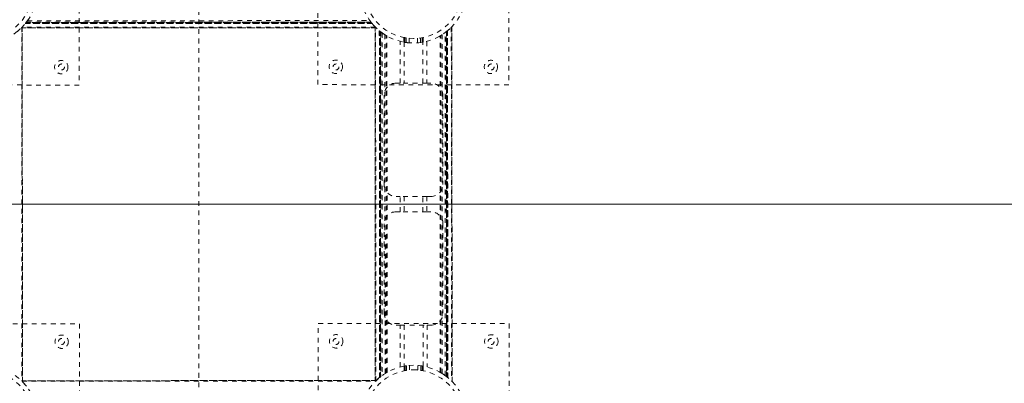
# Model space of a CAD drawing. Header units: inches. Extents: x 55.8 to 127.3, y 37.5 to 109.
# Tile 8 of 12: x 87.8 to 108.4, y 69.5 to 77.1. Entities that reach past the tile are written whole.
import ezdxf

# ---------------------------------------------------------------- set-up
doc = ezdxf.new("R2010")
doc.units = ezdxf.units.IN
doc.header["$MEASUREMENT"] = 0
doc.linetypes.add('SLD-Dashed', pattern=[0.075, 0.05, -0.025])
doc.linetypes.add('SLD-Solid', pattern=[0])

msp = doc.modelspace()

# ---------------------------------------------------------------- linework, layer by layer
at = {"color": 7, "linetype": 'SLD-Dashed', "lineweight": 0}
for p, q in [((91.501, 37.58), (91.501, 108.844)), ((91.501, 37.58), (91.501, 108.844)), ((89.001, 79.708), (88.996, 75.708)), ((93.996, 75.717), (94.001, 79.717)), ((98.001, 79.712), (97.996, 75.712)), ((87.872, 77), (87.868, 76.996)), ((95.131, 76.999), (87.868, 76.996)), ((87.868, 76.996), (95.131, 76.999)), ((87.872, 77), (95.127, 77.004)), ((87.903, 77.041), (87.875, 77.004)), ((95.124, 77.008), (87.875, 77.004)), ((87.875, 77.004), (95.123, 77.008)), ((87.879, 77.01), (95.119, 77.013)), ((95.111, 77.024), (87.887, 77.02)), ((95.112, 77.022), (87.887, 77.019)), ((87.889, 77.022), (95.109, 77.025)), ((87.891, 77.024), (95.108, 77.028)), ((87.913, 77.055), (95.085, 77.058)), ((95.131, 76.999), (95.127, 77.004)), ((87.784, 76.906), (95.214, 76.909)), ((95.213, 76.909), (87.785, 76.906)), ((87.785, 76.906), (87.786, 76.906)), ((87.786, 76.906), (95.213, 76.909)), ((87.792, 76.913), (87.796, 69.509)), ((95.201, 76.921), (87.797, 76.918)), ((87.808, 69.495), (87.804, 76.926)), ((87.804, 76.925), (87.808, 69.496)), ((87.808, 69.497), (87.804, 76.924)), ((95.194, 76.929), (95.197, 69.499)), ((95.197, 69.5), (95.194, 76.928)), ((95.194, 76.928), (95.195, 76.927)), ((95.194, 76.927), (95.197, 69.5)), ((95.21, 69.512), (95.206, 76.916)), ((95.289, 76.842), (95.284, 76.845)), ((95.287, 69.583), (95.284, 76.845)), ((95.284, 76.845), (95.287, 69.583)), ((95.289, 76.842), (95.292, 69.586)), ((95.329, 76.811), (95.293, 76.838)), ((95.296, 69.59), (95.293, 76.838)), ((95.293, 76.838), (95.296, 69.59)), ((95.298, 76.834), (95.301, 69.594)), ((95.311, 69.601), (95.308, 76.827)), ((95.312, 69.602), (95.309, 76.826)), ((95.311, 76.824), (95.314, 69.604)), ((95.313, 76.823), (95.316, 69.605)), ((95.343, 76.8), (95.346, 69.628)), ((95.401, 76.761), (95.396, 76.764)), ((95.404, 69.667), (95.401, 76.761)), ((95.43, 69.682), (95.426, 76.746)), ((95.447, 69.692), (95.444, 76.736)), ((96.558, 69.693), (96.555, 76.736)), ((96.575, 69.683), (96.572, 76.746)), ((96.601, 69.667), (96.598, 76.762)), ((96.666, 69.623), (96.663, 76.806)), ((96.689, 69.606), (96.686, 76.823)), ((96.691, 69.604), (96.688, 76.825)), ((96.69, 76.826), (96.691, 76.828)), ((96.69, 76.826), (96.693, 69.603)), ((96.694, 76.83), (96.697, 69.6)), ((96.704, 76.838), (96.71, 76.842)), ((96.71, 76.842), (96.704, 76.837)), ((96.706, 76.839), (96.709, 69.59)), ((96.709, 69.59), (96.706, 76.839)), ((96.711, 69.588), (96.708, 76.841)), ((96.714, 76.846), (96.71, 76.842)), ((96.713, 69.587), (96.71, 76.842)), ((96.714, 76.846), (96.718, 69.583)), ((96.717, 69.583), (96.714, 76.846)), ((96.792, 76.917), (96.796, 69.513)), ((96.808, 69.499), (96.804, 76.93)), ((96.804, 76.929), (96.808, 69.5)), ((96.808, 69.501), (96.804, 76.928)), ((95.718, 75.749), (95.718, 76.625)), ((95.799, 76.703), (95.799, 76.607)), ((95.802, 76.607), (95.802, 75.749)), ((95.819, 76.604), (95.819, 76.7)), ((95.849, 76.695), (95.849, 76.599)), ((95.849, 76.599), (95.849, 76.695)), ((95.912, 76.593), (95.912, 76.688)), ((96.087, 76.688), (96.087, 76.593)), ((96.149, 76.599), (96.149, 76.695)), ((96.149, 76.695), (96.149, 76.599)), ((96.179, 76.7), (96.179, 76.604)), ((96.197, 75.749), (96.197, 76.607)), ((96.199, 76.607), (96.199, 76.704)), ((96.281, 76.625), (96.281, 75.749)), ((88.996, 75.708), (84.996, 75.713)), ((97.996, 75.712), (93.996, 75.717)), ((95.635, 75.749), (95.718, 75.749)), ((96.281, 75.749), (96.365, 75.749)), ((95.386, 73.624), (95.385, 75.499)), ((96.615, 75.5), (96.616, 73.625)), ((95.719, 73.374), (95.636, 73.374)), ((95.72, 73.054), (95.719, 73.374)), ((95.803, 73.374), (95.803, 73.054)), ((96.198, 73.054), (96.198, 73.374)), ((96.282, 73.374), (96.282, 73.054)), ((96.366, 73.374), (96.282, 73.374)), ((95.636, 73.054), (95.72, 73.054)), ((96.282, 73.054), (96.366, 73.054)), ((95.387, 70.929), (95.386, 72.804)), ((96.616, 72.805), (96.617, 70.93)), ((85.005, 70.713), (89.005, 70.708)), ((89.005, 70.708), (89, 66.708)), ((94, 66.717), (94.005, 70.717)), ((94.005, 70.717), (98.005, 70.712)), ((95.721, 70.679), (95.637, 70.679)), ((95.721, 69.803), (95.721, 70.679)), ((95.805, 70.679), (95.805, 69.822)), ((96.2, 69.822), (96.2, 70.679)), ((96.283, 70.679), (96.284, 69.804)), ((96.367, 70.679), (96.283, 70.679)), ((98.005, 70.712), (98, 66.712)), ((95.802, 69.822), (95.802, 69.725)), ((95.822, 69.728), (95.822, 69.825)), ((95.852, 69.829), (95.852, 69.733)), ((95.852, 69.733), (95.852, 69.829)), ((95.915, 69.741), (95.915, 69.836)), ((96.09, 69.836), (96.09, 69.741)), ((96.152, 69.733), (96.152, 69.829)), ((96.152, 69.829), (96.152, 69.733)), ((96.182, 69.825), (96.182, 69.729)), ((96.202, 69.725), (96.202, 69.822)), ((95.218, 69.519), (87.787, 69.516)), ((87.788, 69.516), (95.217, 69.519)), ((95.216, 69.519), (87.789, 69.516)), ((95.217, 69.519), (95.216, 69.518)), ((95.287, 69.583), (95.292, 69.586)), ((96.601, 69.667), (96.605, 69.664)), ((96.673, 69.618), (96.709, 69.59)), ((96.713, 69.587), (96.718, 69.583)), ((87.801, 69.504), (95.205, 69.507)), ((87.808, 69.496), (87.807, 69.497)), ((96.808, 69.5), (96.807, 69.501))]:
    msp.add_line(p, q, dxfattribs=at)
at = {"color": 7, "linetype": 'SLD-Solid', "lineweight": 15}
msp.add_line((55.869, 73.212), (127.133, 73.212), dxfattribs=at)
msp.add_line((55.869, 73.212), (127.133, 73.212), dxfattribs=at)
at = {"color": 7, "linetype": 'SLD-Dashed', "lineweight": 0, "flags": 128}
for points in [[(87.872, 77.001), (87.869, 76.997), (87.868, 76.996), (87.868, 76.996)], [(95.29, 76.841), (95.286, 76.844), (95.284, 76.845), (95.284, 76.845)], [(95.819, 76.7), (95.801, 76.704), (95.802, 76.703)], [(96.197, 76.704), (96.195, 76.703), (96.179, 76.7)], [(96.197, 76.607), (96.186, 76.605), (96.179, 76.604)], [(96.197, 76.607), (96.195, 76.606), (96.179, 76.604)], [(96.281, 75.749), (96.263, 75.749), (96.23, 75.749), (96.185, 75.749), (96.129, 75.749), (96.066, 75.749), (96, 75.749), (95.933, 75.749), (95.87, 75.749), (95.815, 75.749), (95.769, 75.749), (95.737, 75.749), (95.718, 75.749)], [(96.282, 73.374), (96.264, 73.374), (96.231, 73.374), (96.186, 73.374), (96.13, 73.374), (96.067, 73.374), (96.001, 73.374), (95.934, 73.374), (95.872, 73.374), (95.816, 73.374), (95.77, 73.374), (95.738, 73.374), (95.719, 73.374)], [(96.282, 73.054), (96.264, 73.054), (96.231, 73.054), (96.186, 73.054), (96.13, 73.054), (96.067, 73.054), (96.001, 73.054), (95.934, 73.054), (95.872, 73.054), (95.816, 73.054), (95.771, 73.054), (95.738, 73.054), (95.72, 73.054)], [(95.721, 70.679), (95.739, 70.679), (95.772, 70.679), (95.817, 70.679), (95.873, 70.679), (95.936, 70.679), (96.002, 70.679), (96.068, 70.679), (96.131, 70.679), (96.187, 70.679), (96.232, 70.679), (96.265, 70.679), (96.283, 70.679)], [(95.805, 69.822), (95.816, 69.824), (95.841, 69.828)], [(95.805, 69.822), (95.807, 69.822), (95.822, 69.825)], [(95.805, 69.725), (95.807, 69.726), (95.822, 69.728)], [(96.182, 69.825), (96.201, 69.822), (96.2, 69.822)], [(96.182, 69.729), (96.201, 69.725), (96.2, 69.725)], [(96.196, 69.823), (96.198, 69.822), (96.2, 69.822)], [(96.697, 69.6), (96.708, 69.591), (96.713, 69.587)]]:
    msp.add_lwpolyline(points, dxfattribs=at)
at = {"color": 7, "linetype": 'SLD-Solid', "lineweight": 15}
for radius in [35.75, 35.632]:
    msp.add_circle((91.501, 73.212), radius, dxfattribs=at)
at = {"color": 7, "linetype": 'SLD-Dashed', "lineweight": 0}
for centre, radius in [((86.999, 77.71), 1.125), ((95.999, 77.714), 1.125), ((86.999, 77.71), 1.03), ((95.999, 77.714), 1.03), ((88.622, 76.083), 0.14), ((88.626, 76.087), 0.0625), ((94.372, 76.091), 0.141), ((94.376, 76.087), 0.0625), ((97.622, 76.087), 0.14), ((97.626, 76.087), 0.0625), ((88.63, 70.333), 0.14), ((88.626, 70.337), 0.0625), ((94.38, 70.341), 0.141), ((94.376, 70.337), 0.0625), ((97.63, 70.337), 0.141), ((97.626, 70.337), 0.0625), ((87.003, 68.71), 1.125), ((87.003, 68.71), 1.03), ((96.003, 68.714), 1.125), ((96.003, 68.714), 1.03)]:
    msp.add_circle(centre, radius, dxfattribs=at)
at = {"color": 7, "linetype": 'SLD-Solid', "lineweight": 15}
for start, end in [(0, 180), (180, 0)]:
    msp.add_arc((91.501, 73.212), 35.632, start, end, dxfattribs=at)
at = {"color": 7, "linetype": 'SLD-Dashed', "lineweight": 0}
for centre, radius, start, end in [((87.002, 77.708), 1.121, 321.1328, 322.4332), ((86.999, 77.71), 1.125, 322.2895, 329.409), ((96.002, 77.717), 1.129, 217.6222, 218.9137), ((95.974, 77.692), 1.092, 217.6411, 225.7869), ((95.998, 77.714), 1.124, 217.9472, 219.4895), ((87.021, 77.686), 1.092, 307.6415, 315.7868), ((96.017, 77.737), 1.154, 231.1513, 232.4153), ((95.999, 77.714), 1.125, 232.2899, 239.4084), ((95.998, 77.712), 1.122, 237.8864, 240.4522), ((95.999, 77.714), 1.125, 299.6009, 302.1607), ((96.003, 77.709), 1.118, 306.1921, 308.1615), ((96.008, 77.702), 1.11, 307.6116, 308.9254), ((96.021, 77.69), 1.092, 307.6423, 315.7858), ((95.98, 77.575), 0.985, 259.582, 266.9423), ((95.999, 77.718), 1.034, 259.9644, 261.6488), ((95.999, 77.715), 1.126, 260.8192, 262.3626), ((95.635, 75.499), 0.25, 90.0255, 180.0255), ((96.365, 75.499), 0.25, 0.0255, 90.0255), ((95.636, 73.624), 0.25, 180.0255, 270.0255), ((96.366, 73.624), 0.25, 270.0255, 0.0255), ((95.636, 72.804), 0.25, 90.0255, 180.0255), ((96.366, 72.804), 0.25, 0.0255, 90.0255), ((95.637, 70.929), 0.25, 180.0255, 270.0255), ((96.367, 70.929), 0.25, 270.0255, 0.0255), ((96.003, 68.715), 1.124, 97.6871, 99.2328), ((96.003, 68.715), 1.03, 98.3989, 100.0903), ((96.003, 68.714), 1.03, 85.1703, 94.8806), ((96.003, 68.717), 1.123, 80.8167, 82.3645), ((96.003, 68.715), 1.03, 79.9607, 81.6519), ((87.027, 68.732), 1.092, 37.642, 45.7861), ((95.981, 68.739), 1.092, 127.6418, 135.7864), ((96.009, 68.707), 1.135, 127.9546, 129.4825), ((95.994, 68.725), 1.111, 127.612, 128.924), ((96.003, 68.714), 1.126, 119.6022, 122.1599), ((96.004, 68.715), 1.124, 57.8886, 60.4513), ((96.003, 68.714), 1.125, 52.2894, 59.4089), ((96.001, 68.712), 1.128, 51.1367, 52.4294), ((95.948, 68.66), 1.202, 44.3612, 45.1773)]:
    msp.add_arc(centre, radius, start, end, dxfattribs=at)

doc.saveas('drawing.dxf')
